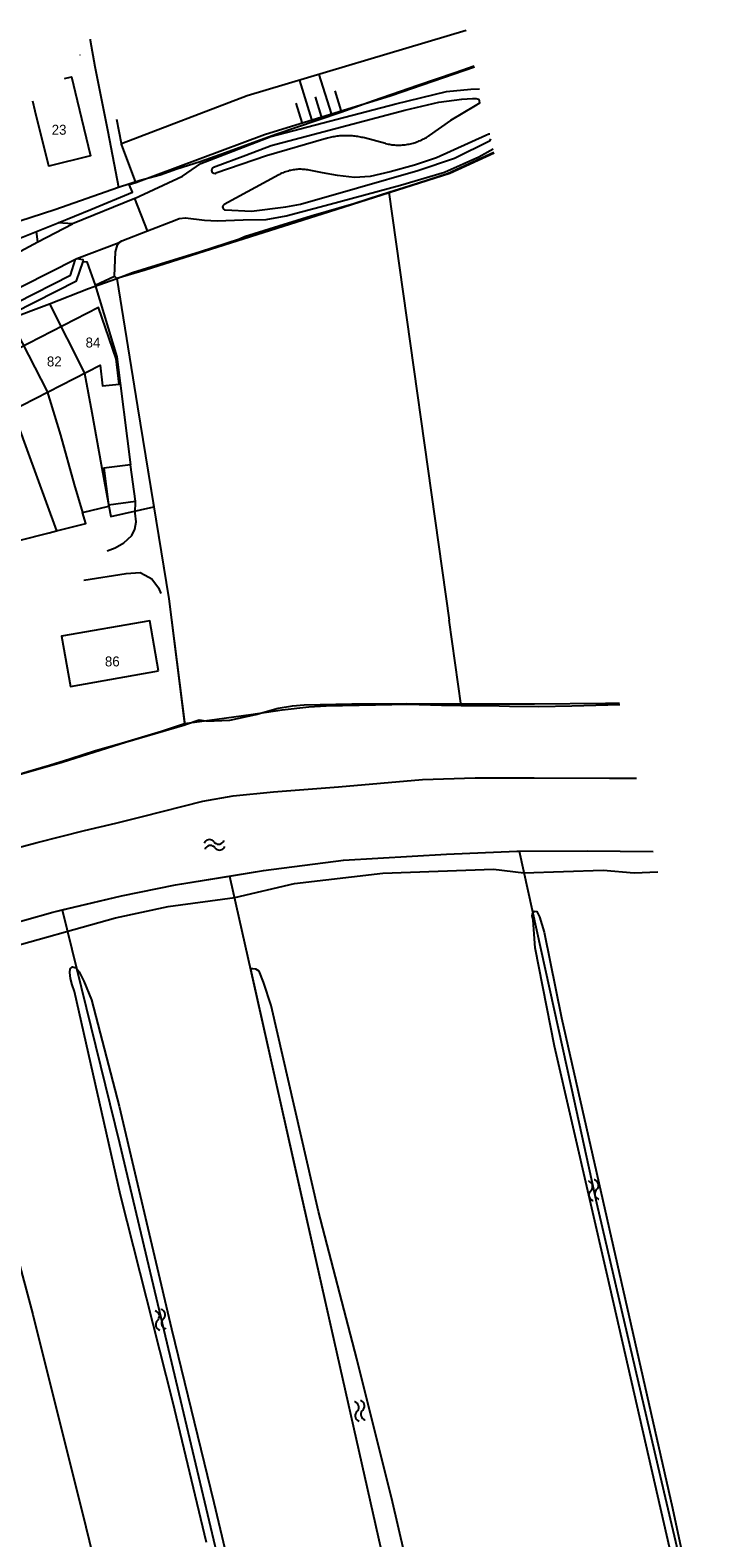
# Model space of a CAD drawing. Extents: x 123992 to 125854, y 449108 to 451911.
# Tile 175 of 175: x 125432 to 125534, y 451683 to 451911. Entities that reach past the tile are written whole.
import ezdxf
from ezdxf.enums import TextEntityAlignment as Align

# ---------------------------------------------------------------- set-up
doc = ezdxf.new("R2010")
doc.units = 0
for name, color, linetype in [('DEFAULT_113', 2, 'CONTINUOUS'), ('DEFAULT_21', 8, 'CONTINUOUS'), ('DEFAULT_22', 8, 'CONTINUOUS'), ('DEFAULT_4', 1, 'CONTINUOUS'), ('DEFAULT_48', 141, 'CONTINUOUS'), ('DEFAULT_6', 1, 'CONTINUOUS'), ('DEFAULT_79', 9, 'CONTINUOUS'), ('DEFAULT_80', 9, 'CONTINUOUS'), ('DEFAULT_99', 9, 'CONTINUOUS'), ('S04_TALUD', 9, 'CONTINUOUS'), ('S05_WATER', 141, 'CONTINUOUS')]:
    doc.layers.add(name, color=color, linetype=linetype)

msp = doc.modelspace()

# ---------------------------------------------------------------- linework, layer by layer
at = {"layer": 'DEFAULT_21'}
for points in [[(125440.877, 451909.185), (125440.898, 451909.076), (125441.611, 451905.089), (125443.574, 451895.299), (125445.169, 451886.896)], [(125445.169, 451886.896), (125448.439, 451887.923), (125451.474, 451888.753), (125453.974, 451889.642), (125457.486, 451890.769), (125461.296, 451892.133), (125466.534, 451894.03), (125469.034, 451894.92), (125471.891, 451895.868), (125478.736, 451898.181), (125483.618, 451899.96), (125490.344, 451902.272), (125495.939, 451904.17), (125498.836, 451905.208)], [(125485.974, 451886.147), (125489.017, 451887.102), (125494.79, 451888.939), (125498.601, 451890.72), (125501.808, 451892.168)], [(125426.648, 451880.629), (125435.581, 451883.536), (125445.169, 451886.896)], [(125444.92, 451873.119), (125447.292, 451874.002), (125452.291, 451875.543), (125457.41, 451877.143), (125463.422, 451879.099), (125464.196, 451879.456), (125469.375, 451881.056), (125474.255, 451882.538), (125480.684, 451884.434), (125484.672, 451885.738), (125485.974, 451886.147)], [(125485.974, 451886.147), (125495.06, 451821.57)], [(125434.74, 451869.292), (125440.625, 451871.57), (125444.92, 451873.119)], [(125444.92, 451873.119), (125448.041, 451853.721), (125450.491, 451838.648)], [(125428.765, 451867.019), (125432.35, 451868.367), (125434.74, 451869.292)], [(125434.74, 451869.292), (125440.055, 451858.821), (125441.138, 451852.886), (125442.557, 451845.031), (125443.735, 451838.754)], [(125428.765, 451867.019), (125434.387, 451856.056), (125436.433, 451849.441), (125438.507, 451842.001), (125439.752, 451837.802)], [(125422.993, 451864.721), (125425.792, 451859.422), (125427.814, 451855.315), (125428.847, 451853.063), (125430.074, 451850.791), (125431.361, 451847.325), (125435.814, 451835.032)], [(125435.814, 451835.032), (125440.241, 451836.154), (125439.752, 451837.802)], [(125439.752, 451837.802), (125443.735, 451838.754)], [(125443.735, 451838.754), (125444.026, 451837.203), (125450.491, 451838.648)], [(125450.491, 451838.648), (125452.742, 451824.794), (125455.144, 451805.986)], [(125430.134, 451833.59), (125434.69, 451834.747), (125435.814, 451835.032)], [(125496.869, 451808.706), (125495.06, 451821.57)], [(125455.144, 451805.986), (125460.004, 451806.632), (125465.122, 451807.34), (125469.883, 451808.049), (125473.87, 451808.46), (125476.488, 451808.636), (125483.926, 451808.805), (125488.864, 451808.859), (125493.922, 451808.734), (125496.869, 451808.706)], [(125496.869, 451808.706), (125501.061, 451808.666), (125504.155, 451808.603), (125508.558, 451808.538), (125513.557, 451808.651), (125520.797, 451808.842)], [(125429.404, 451798.084), (125431.482, 451798.737), (125434.755, 451799.689), (125437.85, 451800.642), (125441.718, 451801.893), (125445.632, 451803.01), (125451.672, 451804.798), (125455.144, 451805.986)], [(125461.923, 451782.943), (125467.06, 451783.763), (125479.136, 451785.323), (125494.669, 451786.265), (125505.285, 451786.688), (125505.601, 451786.69)], [(125505.601, 451786.69), (125515.861, 451786.75), (125525.85, 451786.671)], [(125505.601, 451786.69), (125513.451, 451751.102), (125517.275, 451733.664), (125526.877, 451692.433), (125533.358, 451664.766)], [(125436.694, 451777.844), (125445.61, 451779.962), (125453.766, 451781.642), (125461.923, 451782.943)], [(125461.923, 451782.943), (125477.683, 451712.744), (125486.863, 451672.091), (125487.943, 451668.035), (125491.138, 451653.453)], [(125417.541, 451772.053), (125426.657, 451775.104), (125435.254, 451777.502), (125436.694, 451777.844)], [(125436.694, 451777.844), (125445.312, 451742.659), (125454.547, 451703.804), (125464.941, 451659.87), (125467.877, 451647.77)], [(125417.541, 451772.053), (125424.326, 451746.367), (125432.238, 451716.791), (125440.243, 451684.765), (125449.38, 451647.185), (125449.595, 451646.31)]]:
    msp.add_lwpolyline(points, dxfattribs=at)
at = {"layer": 'DEFAULT_22'}
for points in [[(125380.41, 451771.24), (125387.882, 451773.86), (125395.081, 451776.299), (125403.054, 451778.917), (125408.052, 451780.345), (125416.799, 451783.023), (125420.056, 451784.047), (125423.202, 451785.021), (125429.331, 451787.043), (125432.901, 451787.994), (125440.042, 451789.837), (125444.792, 451790.949), (125448.81, 451791.948), (125457.914, 451794.268), (125462.495, 451795.042), (125468.564, 451795.637), (125478.382, 451796.41), (125491.055, 451797.541), (125498.969, 451797.779)], [(125498.969, 451797.779), (125507.894, 451797.779), (125519.258, 451797.719), (125523.332, 451797.719)]]:
    msp.add_lwpolyline(points, dxfattribs=at)
at = {"layer": 'DEFAULT_4'}
for points in [[(125437.037, 451903.257), (125438.102, 451903.518), (125438.955, 451899.972)], [(125432.618, 451898.347), (125432.244, 451899.869)], [(125438.955, 451899.972), (125440.97, 451891.59), (125434.658, 451890.04), (125432.618, 451898.347)], [(125396.343, 451845.19), (125400.173, 451837.567), (125407.74, 451841.539), (125407.136, 451842.714), (125428.39, 451853.635), (125428.696, 451852.985), (125442.427, 451860.04), (125442.737, 451856.915), (125445.276, 451857.145), (125444.813, 451860.982), (125442.166, 451868.722), (125396.343, 451845.19)], [(125451.227, 451813.894), (125449.9, 451821.469), (125436.596, 451819.138), (125437.922, 451811.564), (125451.227, 451813.894)]]:
    msp.add_lwpolyline(points, dxfattribs=at)
at = {"layer": 'DEFAULT_48'}
for points in [[(125455.172, 451805.768), (125455.263, 451805.795), (125457.322, 451806.495), (125458.362, 451806.375), (125459.601, 451806.375), (125461.96, 451806.477), (125465.899, 451807.337), (125469.237, 451808.276), (125471.416, 451808.636), (125473.195, 451808.776), (125480.373, 451808.938), (125488.55, 451808.979), (125498.205, 451808.941), (125507.942, 451808.943), (125518.618, 451809.025), (125520.758, 451809.016)], [(125396.588, 451788.163), (125405.124, 451790.701), (125414.781, 451793.62), (125424.516, 451796.659), (125436.651, 451800.138), (125446.227, 451803.136), (125455.172, 451805.768)], [(125351.949, 451748.897), (125361.645, 451752.954), (125372.561, 451757.231), (125387.194, 451762.069), (125407.065, 451768.546), (125426.657, 451775.104), (125435.254, 451777.502), (125445.61, 451779.962), (125453.766, 451781.642), (125467.06, 451783.763), (125479.136, 451785.323), (125494.669, 451786.265), (125505.285, 451786.688), (125515.861, 451786.75), (125525.85, 451786.671)], [(125533.626, 451664.789), (125532.346, 451663.89), (125518.925, 451722.562), (125510.926, 451757.282), (125508.045, 451772.104), (125507.705, 451776.279), (125507.565, 451776.919), (125507.605, 451777.318), (125507.865, 451777.658), (125508.305, 451777.578), (125508.665, 451776.819), (125509.384, 451774.482), (125512.024, 451761.537), (125519.785, 451727.117), (125528.765, 451687.603), (125533.626, 451664.789)], [(125458.454, 451682.413), (125453.373, 451703.649), (125445.494, 451734.793), (125438.514, 451765.537), (125438.194, 451766.516), (125437.954, 451767.475), (125437.814, 451768.413), (125437.894, 451768.953), (125438.214, 451769.252), (125438.793, 451769.092), (125439.253, 451768.494), (125439.953, 451767.074), (125441.113, 451764.259), (125445.252, 451748.237), (125453.192, 451714.636), (125459.553, 451688.426), (125463.832, 451670.448)], [(125490.822, 451669.894), (125486.502, 451688.533), (125481.122, 451710.128), (125475.322, 451732.361), (125468.222, 451763.405), (125467.061, 451766.941), (125466.382, 451768.599), (125465.883, 451768.918), (125465.423, 451768.958), (125465.062, 451768.958), (125471.582, 451739.912), (125477.683, 451712.744), (125486.863, 451672.091)]]:
    msp.add_lwpolyline(points, dxfattribs=at)
at = {"layer": 'DEFAULT_6'}
for points in [[(125439.356, 451906.837), (125439.376, 451906.842)], [(125439.376, 451906.842), (125439.371, 451906.861)], [(125447.003, 451845.005), (125442.943, 451844.475), (125443.664, 451838.961), (125447.724, 451839.492)], [(125447.724, 451839.492), (125447.003, 451845.005)]]:
    msp.add_lwpolyline(points, dxfattribs=at)
at = {"layer": 'DEFAULT_79'}
for points in [[(125445.625, 451893.447), (125464.592, 451900.7), (125497.615, 451910.568)], [(125433.006, 451878.635), (125438.244, 451881.334)], [(125438.865, 451876.12), (125445.282, 451878.539)]]:
    msp.add_lwpolyline(points, dxfattribs=at)
at = {"layer": 'DEFAULT_80'}
for points in [[(125447.798, 451887.563), (125467.19, 451894.84), (125486.321, 451900.697), (125498.873, 451905.045)], [(125445.625, 451893.447), (125444.938, 451897.092)], [(125447.798, 451887.563), (125445.638, 451893.376), (125445.625, 451893.447)], [(125501.849, 451891.986), (125495.159, 451888.932), (125476.987, 451883.154), (125449.219, 451874.339), (125444.92, 451873.119)], [(125436.083, 451881.524), (125441.021, 451883.506), (125447.298, 451886.125), (125446.758, 451887.263), (125447.798, 451887.563)], [(125432.803, 451880.207), (125436.083, 451881.524)], [(125426.721, 451880.541), (125426.728, 451880.507), (125427.528, 451878.089), (125432.803, 451880.207)], [(125441.664, 451872.104), (125444.942, 451861.272), (125447.003, 451845.005)], [(125444.92, 451873.119), (125448.041, 451853.721), (125452.742, 451824.794), (125455.172, 451805.768)], [(125443.465, 451832.004), (125444.685, 451832.483), (125445.984, 451833.203), (125447.163, 451834.322), (125447.623, 451835.301), (125447.823, 451836.38), (125447.663, 451837.718), (125447.724, 451839.492)], [(125439.947, 451827.568), (125446.304, 451828.588), (125448.423, 451828.748), (125449.203, 451828.369), (125450.203, 451827.77), (125451.182, 451826.452), (125451.582, 451825.593)], [(125375.712, 451754.771), (125392.432, 451760.452), (125410.885, 451766.689), (125426.697, 451771.608), (125444.73, 451776.625), (125452.667, 451778.345), (125462.722, 451779.727), (125471.699, 451781.826), (125485.033, 451783.367), (125501.767, 451783.989), (125506.305, 451783.451), (125518.3, 451783.814), (125522.939, 451783.455), (125526.549, 451783.601)]]:
    msp.add_lwpolyline(points, dxfattribs=at)
at = {"layer": 'DEFAULT_99'}
for points in [[(125447.62, 451885.152), (125447.603, 451885.195), (125454.816, 451888.53), (125457.616, 451890.469), (125468.171, 451894.508), (125487.002, 451899.468), (125494.659, 451901.308), (125498.318, 451901.648), (125499.632, 451901.716)], [(125459.513, 451889.886), (125464.373, 451891.73), (125468.211, 451893.19), (125477.926, 451895.709), (125488.381, 451898.489), (125493.52, 451899.709), (125496.978, 451900.169), (125498.578, 451900.27), (125499.117, 451900.27), (125499.497, 451900.17), (125499.577, 451899.95), (125499.617, 451899.531), (125498.978, 451899.131), (125495.279, 451896.952), (125492.057, 451894.683)], [(125501.19, 451894.881), (125501.057, 451894.896), (125500.577, 451894.696), (125493.121, 451891.298), (125489.803, 451890.218), (125486.144, 451889.199), (125483.145, 451888.479), (125480.766, 451888.318), (125478.227, 451888.617), (125475.968, 451889.035), (125473.914, 451889.446)], [(125482.265, 451894.302), (125482.071, 451894.35), (125481.876, 451894.395), (125481.68, 451894.436), (125481.484, 451894.474), (125481.287, 451894.508), (125481.089, 451894.538), (125480.891, 451894.565), (125480.692, 451894.588), (125480.493, 451894.608), (125480.294, 451894.623), (125480.094, 451894.636), (125479.894, 451894.644), (125479.694, 451894.649), (125479.494, 451894.65), (125479.294, 451894.648), (125479.095, 451894.641), (125478.895, 451894.632), (125478.695, 451894.618), (125478.496, 451894.601), (125478.297, 451894.58), (125478.099, 451894.556), (125477.901, 451894.528), (125477.703, 451894.496), (125477.506, 451894.461), (125477.31, 451894.422), (125477.115, 451894.379), (125476.92, 451894.333), (125476.726, 451894.283), (125476.534, 451894.23), (125476.495, 451894.219)], [(125485.45, 451893.478), (125482.265, 451894.302)], [(125485.45, 451893.478), (125485.644, 451893.43), (125485.84, 451893.388), (125486.036, 451893.35), (125486.233, 451893.317), (125486.431, 451893.289), (125486.63, 451893.266), (125486.829, 451893.248), (125487.029, 451893.235), (125487.229, 451893.227), (125487.429, 451893.224), (125487.629, 451893.226), (125487.828, 451893.233), (125488.028, 451893.245), (125488.227, 451893.262), (125488.426, 451893.284), (125488.624, 451893.311), (125488.822, 451893.343), (125489.018, 451893.379), (125489.214, 451893.421), (125489.408, 451893.467), (125489.602, 451893.519), (125489.794, 451893.575), (125489.984, 451893.636), (125490.173, 451893.702), (125490.36, 451893.772), (125490.546, 451893.847), (125490.729, 451893.927), (125490.911, 451894.011), (125491.09, 451894.1), (125491.267, 451894.193), (125491.441, 451894.29), (125491.613, 451894.392), (125491.783, 451894.498), (125491.95, 451894.609), (125492.057, 451894.683)], [(125449.562, 451880.312), (125453.739, 451881.917), (125454.318, 451882.137), (125455.258, 451882.277), (125458.137, 451881.878), (125460.035, 451881.799), (125463.954, 451881.94), (125467.472, 451882.001), (125470.471, 451882.541), (125477.108, 451884.3), (125487.724, 451887.201), (125494.341, 451889.161), (125499.518, 451891.48), (125501.696, 451892.659)], [(125476.495, 451894.219), (125467.491, 451891.611), (125459.843, 451888.981)], [(125461.281, 451883.456), (125465.213, 451883.279), (125470.411, 451883.919), (125472.63, 451884.339), (125481.206, 451886.76), (125490.323, 451889.4), (125495.86, 451891.239), (125501.217, 451893.937), (125501.353, 451894.164)], [(125459.513, 451889.886), (125459.346, 451889.778), (125459.237, 451889.612), (125459.204, 451889.417), (125459.253, 451889.224), (125459.375, 451889.068), (125459.55, 451888.974), (125459.748, 451888.959), (125459.843, 451888.981)], [(125469.383, 451888.759), (125461.097, 451884.253)], [(125473.914, 451889.446), (125473.717, 451889.482), (125473.52, 451889.513), (125473.321, 451889.537), (125473.122, 451889.556), (125472.923, 451889.569), (125472.723, 451889.576), (125472.523, 451889.577), (125472.323, 451889.571), (125472.123, 451889.56), (125471.924, 451889.543), (125471.725, 451889.52), (125471.527, 451889.491), (125471.33, 451889.457), (125471.134, 451889.416), (125470.94, 451889.37), (125470.747, 451889.318), (125470.555, 451889.26), (125470.366, 451889.196), (125470.178, 451889.127), (125469.993, 451889.052), (125469.809, 451888.972), (125469.629, 451888.886), (125469.451, 451888.795), (125469.383, 451888.759)], [(125447.62, 451885.152), (125438.244, 451881.334)], [(125449.562, 451880.312), (125447.62, 451885.152)], [(125461.097, 451884.253), (125460.95, 451884.12), (125460.879, 451883.935), (125460.9, 451883.738), (125461.008, 451883.572), (125461.179, 451883.473), (125461.281, 451883.456)], [(125438.244, 451881.334), (125436.083, 451881.524)], [(125426.261, 451875.033), (125427.69, 451875.776), (125433.006, 451878.635)], [(125433.006, 451878.635), (125432.803, 451880.207)], [(125444.563, 451873.444), (125444.742, 451877.12), (125445.002, 451878.199), (125445.282, 451878.539)], [(125445.282, 451878.539), (125445.661, 451878.778), (125449.562, 451880.312)], [(125438.687, 451876.03), (125438.865, 451876.12)], [(125438.865, 451876.12), (125439.784, 451875.96), (125439.835, 451875.655)], [(125393.66, 451852.009), (125410.998, 451860.688), (125413.638, 451859.97), (125438.825, 451872.762), (125439.835, 451875.655)], [(125410.898, 451861.975), (125413.577, 451861.208), (125437.925, 451873.581), (125438.687, 451876.03)], [(125410.898, 451861.975), (125411.038, 451862.046), (125438.687, 451876.03)], [(125439.835, 451875.655), (125440.384, 451875.601), (125441.664, 451872.104)], [(125441.664, 451872.104), (125444.563, 451873.444)], [(125444.563, 451873.444), (125444.92, 451873.119)]]:
    msp.add_lwpolyline(points, dxfattribs=at)
at = {"layer": 'S04_TALUD'}
for p, q in [((125475.416, 451903.884), (125477.234, 451897.997)), ((125472.473, 451902.975), (125474.29, 451897.089)), ((125477.796, 451901.395), (125478.705, 451898.452)), ((125471.91, 451899.577), (125472.819, 451896.634)), ((125474.853, 451900.486), (125475.762, 451897.543))]:
    msp.add_line(p, q, dxfattribs=at)
at = {"layer": 'S05_WATER'}
for points in [[(125459.589, 451788.103), (125459.453, 451788.249), (125459.286, 451788.359), (125459.099, 451788.428), (125458.901, 451788.45), (125458.702, 451788.426), (125458.515, 451788.357), (125458.35, 451788.245), (125458.215, 451788.099), (125458.118, 451787.924), (125458.104, 451787.889)], [(125459.717, 451787.213), (125459.581, 451787.358), (125459.415, 451787.469), (125459.227, 451787.537), (125459.029, 451787.56), (125458.831, 451787.536), (125458.644, 451787.466), (125458.478, 451787.355), (125458.343, 451787.208), (125458.246, 451787.033), (125458.233, 451786.999)], [(125459.589, 451788.103), (125459.725, 451787.958), (125459.891, 451787.847), (125460.079, 451787.779), (125460.277, 451787.756), (125460.475, 451787.78), (125460.662, 451787.85), (125460.828, 451787.961), (125460.963, 451788.108), (125461.06, 451788.283), (125461.073, 451788.317)], [(125459.717, 451787.213), (125459.853, 451787.067), (125460.02, 451786.957), (125460.207, 451786.888), (125460.405, 451786.866), (125460.604, 451786.89), (125460.791, 451786.959), (125460.956, 451787.071), (125461.091, 451787.217), (125461.188, 451787.392), (125461.202, 451787.427)], [(125516.414, 451735.448), (125516.547, 451735.597), (125516.642, 451735.772), (125516.693, 451735.965), (125516.698, 451736.165), (125516.656, 451736.36), (125516.57, 451736.54), (125516.444, 451736.695), (125516.286, 451736.816), (125516.104, 451736.897), (125516.068, 451736.907)], [(125516.414, 451735.448), (125516.281, 451735.299), (125516.186, 451735.124), (125516.135, 451734.931), (125516.13, 451734.731), (125516.172, 451734.536), (125516.258, 451734.356), (125516.384, 451734.201), (125516.542, 451734.08), (125516.725, 451733.999), (125516.761, 451733.989)], [(125517.29, 451735.656), (125517.423, 451735.805), (125517.518, 451735.98), (125517.569, 451736.173), (125517.574, 451736.373), (125517.532, 451736.568), (125517.446, 451736.748), (125517.32, 451736.903), (125517.162, 451737.024), (125516.979, 451737.105), (125516.943, 451737.115)], [(125517.29, 451735.656), (125517.157, 451735.507), (125517.062, 451735.332), (125517.011, 451735.139), (125517.006, 451734.939), (125517.048, 451734.744), (125517.134, 451734.564), (125517.26, 451734.409), (125517.418, 451734.288), (125517.6, 451734.207), (125517.636, 451734.197)], [(125451.058, 451715.898), (125451.189, 451716.049), (125451.281, 451716.226), (125451.33, 451716.419), (125451.332, 451716.619), (125451.288, 451716.813), (125451.199, 451716.992), (125451.072, 451717.145), (125450.912, 451717.265), (125450.728, 451717.343), (125450.692, 451717.353)], [(125451.93, 451716.118), (125452.062, 451716.268), (125452.154, 451716.445), (125452.203, 451716.638), (125452.205, 451716.838), (125452.161, 451717.032), (125452.072, 451717.211), (125451.944, 451717.365), (125451.785, 451717.484), (125451.601, 451717.563), (125451.565, 451717.572)], [(125451.058, 451715.898), (125450.926, 451715.748), (125450.834, 451715.571), (125450.785, 451715.378), (125450.783, 451715.178), (125450.827, 451714.984), (125450.916, 451714.805), (125451.044, 451714.651), (125451.203, 451714.532), (125451.387, 451714.453), (125451.423, 451714.444)], [(125451.93, 451716.118), (125451.799, 451715.967), (125451.707, 451715.79), (125451.658, 451715.597), (125451.656, 451715.397), (125451.7, 451715.203), (125451.789, 451715.024), (125451.916, 451714.871), (125452.076, 451714.751), (125452.26, 451714.673), (125452.296, 451714.663)], [(125481.141, 451702.162), (125481.273, 451702.312), (125481.367, 451702.488), (125481.418, 451702.681), (125481.422, 451702.88), (125481.379, 451703.075), (125481.292, 451703.255), (125481.166, 451703.409), (125481.007, 451703.53), (125480.825, 451703.61), (125480.789, 451703.621)], [(125482.015, 451702.374), (125482.148, 451702.523), (125482.242, 451702.699), (125482.293, 451702.892), (125482.297, 451703.091), (125482.254, 451703.286), (125482.167, 451703.466), (125482.041, 451703.62), (125481.882, 451703.741), (125481.7, 451703.822), (125481.664, 451703.832)], [(125481.141, 451702.162), (125481.008, 451702.013), (125480.914, 451701.837), (125480.863, 451701.644), (125480.859, 451701.445), (125480.902, 451701.25), (125480.989, 451701.07), (125481.115, 451700.916), (125481.274, 451700.795), (125481.456, 451700.714), (125481.492, 451700.704)], [(125482.015, 451702.374), (125481.883, 451702.224), (125481.789, 451702.048), (125481.738, 451701.855), (125481.734, 451701.656), (125481.777, 451701.461), (125481.864, 451701.281), (125481.99, 451701.127), (125482.149, 451701.006), (125482.331, 451700.926), (125482.367, 451700.915)]]:
    msp.add_lwpolyline(points, dxfattribs=at)

# ---------------------------------------------------------------- texts
at = {"layer": 'DEFAULT_113'}
for s, p in [('23', (125436.206, 451895.541)), ('84', (125441.323, 451863.441)), ('82', (125435.486, 451860.584)), ('86', (125444.239, 451815.327))]:
    msp.add_text(s, height=1.5, dxfattribs=at).set_placement(p, align=Align.MIDDLE_CENTER)

doc.saveas('drawing.dxf')
